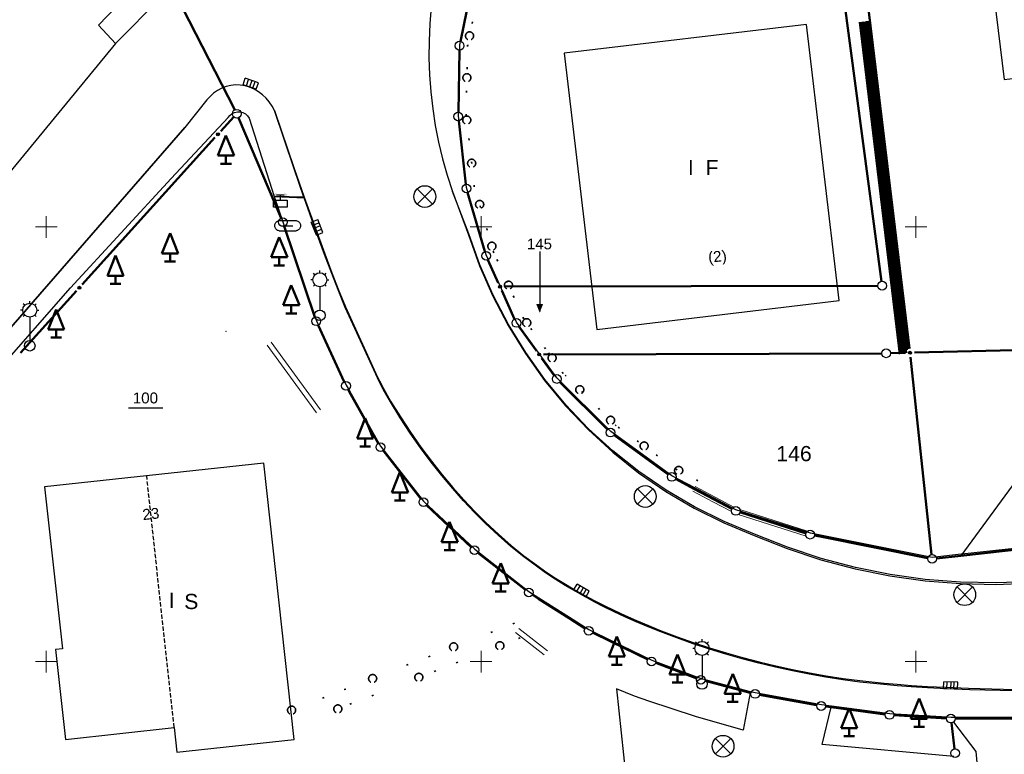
# Model space of a CAD drawing. Header units: metres. Extents: x 32377355 to 32378041, y 5707167 to 5708004.
# Tile 52 of 80: x 32377873 to 32377930, y 5707320 to 5707362. Entities that reach past the tile are written whole.
import ezdxf

# ---------------------------------------------------------------- set-up
doc = ezdxf.new("R2010")
doc.units = ezdxf.units.M
doc.header["$LTSCALE"] = 0.25
for name, pattern in [('LF1600.2006', [2, 1, 0, 0, -1]), ('LF1600.2190', [10, 0, -5, 0, -5]), ('LF1600.2196', [20, 0, -15, 0, -5]), ('LF1600.2197', [20, 0, -5, 0, -15])]:
    doc.linetypes.add(name, pattern=pattern)
doc.layers.get('0').update_dxf_attribs({"color": 1, "linetype": 'CONTINUOUS'})
for name, color, linetype, lineweight in [('Bauwerke_ Einrichtungen_ Siedlungsf.', 201, 'CONTINUOUS', 25), ('Bauwerke_ Einrichtungen_ Verkehr', 40, 'CONTINUOUS', 25), ('Besondere Vegetationsmerkmale', 91, 'CONTINUOUS', 25), ('Ebene 71', 71, 'CONTINUOUS', 0), ('Flurstücke_ Grenzpunkte', 51, 'CONTINUOUS', 25), ('Gebäude', 9, 'CONTINUOUS', 25), ('TN_ Siedlung', 211, 'CONTINUOUS', 25), ('TN_ Verkehr', 2, 'CONTINUOUS', 25), ('Vermessungspunkte', 211, 'CONTINUOUS', 25)]:
    doc.layers.add(name, color=color, linetype=linetype, lineweight=lineweight)
doc.styles.add('K 10 700 - Arial_ kursiv_ 10 pt_ Flurstücksnummer', font='Arial.ttf')
doc.styles.add('N 7 380 - Arial_ normal_ 7 pt', font='Arial.ttf')
doc.styles.add('N 7 380 - Arial_ normal_ 7 pt_ Hausnummer', font='Arial.ttf')
doc.styles.add('N 7 380 liM - Arial_ normal_ 7 pt', font='Arial.ttf')

# ---------------------------------------------------------------- blocks, each defined once
blk = doc.blocks.new('Gebüsch_ Hecke_ Knick')
at = {"color": 0, "lineweight": -2}
for p, q in [((-0.499675, 0.01785), (-0.49601, 0.06282)), ((-0.49927, -0.02727), (-0.499675, 0.01785)), ((-0.49601, 0.06282), (-0.488305, 0.107275)), ((-0.488305, 0.107275), (-0.476625, 0.15086)), ((-0.476625, 0.15086), (-0.46106, 0.19321)), ((-0.46106, 0.19321), (-0.441745, 0.23399)), ((-0.441745, 0.23399), (-0.41883, 0.272855)), ((-0.41883, 0.272855), (-0.392505, 0.3095)), ((-0.392505, 0.3095), (-0.362985, 0.343625)), ((-0.362985, 0.343625), (-0.33051, 0.37495)), ((-0.33051, 0.37495), (-0.29534, 0.403215)), ((-0.29534, 0.403215), (-0.257765, 0.428195)), ((-0.257765, 0.428195), (-0.218095, 0.44969)), ((-0.218095, 0.44969), (-0.176645, 0.46752)), ((-0.176645, 0.46752), (-0.13376, 0.48154)), ((-0.13376, 0.48154), (-0.08978, 0.491635)), ((-0.08978, 0.491635), (-0.045075, 0.497725)), ((-0.045075, 0.497725), (0, 0.49976)), ((0, 0.49976), (0.045075, 0.497725)), ((0.045075, 0.497725), (0.08978, 0.491635)), ((0.08978, 0.491635), (0.13376, 0.48154)), ((0.13376, 0.48154), (0.176645, 0.46752)), ((0.176645, 0.46752), (0.218095, 0.44969)), ((0.218095, 0.44969), (0.257765, 0.428195)), ((0.257765, 0.428195), (0.29534, 0.403215)), ((0.29534, 0.403215), (0.33051, 0.37495)), ((0.33051, 0.37495), (0.362985, 0.343625)), ((0.362985, 0.343625), (0.392505, 0.3095)), ((0.392505, 0.3095), (0.41883, 0.272855)), ((0.41883, 0.272855), (0.441745, 0.23399)), ((0.441745, 0.23399), (0.46106, 0.19321)), ((0.46106, 0.19321), (0.476625, 0.15086)), ((0.476625, 0.15086), (0.488305, 0.107275)), ((0.488305, 0.107275), (0.49601, 0.06282)), ((0.49601, 0.06282), (0.499675, 0.01785)), ((0.499675, 0.01785), (0.49927, -0.02727)), ((-0.4948, -0.07217), (-0.49927, -0.02727)), ((-0.4863, -0.11648), (-0.4948, -0.07217)), ((-0.47384, -0.15985), (-0.4863, -0.11648)), ((-0.45752, -0.201915), (-0.47384, -0.15985)), ((-0.43748, -0.24234), (-0.45752, -0.201915)), ((-0.41387, -0.28079), (-0.43748, -0.24234)), ((-0.386895, -0.31696), (-0.41387, -0.28079)), ((-0.35677, -0.350545), (-0.386895, -0.31696)), ((-0.323735, -0.381285), (-0.35677, -0.350545)), ((-0.288065, -0.408915), (-0.323735, -0.381285)), ((-0.25005, -0.43322), (-0.288065, -0.408915)), ((-0.21, -0.454), (-0.25005, -0.43322)), ((0.25005, -0.43322), (0.21, -0.454)), ((0.288065, -0.408915), (0.25005, -0.43322)), ((0.323735, -0.381285), (0.288065, -0.408915)), ((0.35677, -0.350545), (0.323735, -0.381285)), ((0.386895, -0.31696), (0.35677, -0.350545)), ((0.41387, -0.28079), (0.386895, -0.31696)), ((0.43748, -0.24234), (0.41387, -0.28079)), ((0.45752, -0.201915), (0.43748, -0.24234)), ((0.47384, -0.15985), (0.45752, -0.201915)), ((0.4863, -0.11648), (0.47384, -0.15985)), ((0.4948, -0.07217), (0.4863, -0.11648)), ((0.49927, -0.02727), (0.4948, -0.07217))]:
    blk.add_line(p, q, dxfattribs=at)
blk = doc.blocks.new('Straßensinkkasten (NW)', base_point=(0, 0.25))
at = {"color": 0, "lineweight": -2}
for p, q in [((-0.5, 0.25), (0.5, 0.25)), ((-0.5, 0.25), (-0.5, -0.25)), ((-0.25, 0.25), (-0.25, -0.25)), ((0, -0.25), (0, 0.25)), ((0.25, 0.25), (0.25, -0.25)), ((0.5, 0.25), (0.5, -0.25)), ((-0.5, -0.25), (0.5, -0.25))]:
    blk.add_line(p, q, dxfattribs=at)
blk = doc.blocks.new('Einsteigeschacht')
at = {"color": 0, "lineweight": -2}
for p, q in [((-0.353585, 0.353585), (0.353585, -0.353585)), ((0.353585, 0.353585), (-0.353585, -0.353585))]:
    blk.add_line(p, q, dxfattribs=at)
blk.add_circle((0, 0), 0.5, dxfattribs=at)
blk = doc.blocks.new('Unterflurhydrant')
at = {"color": 0, "lineweight": -2}
for p, q in [((-0.47126, 0.01407), (-0.4671, 0.041905)), ((-0.47126, -0.01407), (-0.47126, 0.01407)), ((-0.4671, 0.041905), (-0.45888, 0.06882)), ((-0.45888, 0.06882), (-0.44677, 0.094225)), ((-0.44677, 0.094225), (-0.431045, 0.11756)), ((-0.431045, 0.11756), (-0.41204, 0.13832)), ((-0.41204, 0.13832), (-0.39018, 0.15604)), ((-0.39018, 0.15604), (-0.365945, 0.17034)), ((-0.365945, 0.17034), (-0.33986, 0.180905)), ((-0.33986, 0.180905), (-0.3125, 0.1875)), ((-0.3125, 0.1875), (0.3125, 0.1875)), ((-0.1875, 0), (0.1875, 0)), ((0.3125, 0.1875), (0.33986, 0.180905)), ((0.33986, 0.180905), (0.365945, 0.17034)), ((0.365945, 0.17034), (0.39018, 0.15604)), ((0.39018, 0.15604), (0.41204, 0.13832)), ((0.41204, 0.13832), (0.431045, 0.11756)), ((0.431045, 0.11756), (0.44677, 0.094225)), ((0.44677, 0.094225), (0.45888, 0.06882)), ((0.45888, 0.06882), (0.4671, 0.041905)), ((0.4671, 0.041905), (0.47126, 0.01407)), ((0.47126, 0.01407), (0.47126, -0.01407)), ((-0.4671, -0.041905), (-0.47126, -0.01407)), ((-0.45888, -0.06882), (-0.4671, -0.041905)), ((-0.44677, -0.094225), (-0.45888, -0.06882)), ((-0.431045, -0.11756), (-0.44677, -0.094225)), ((-0.41204, -0.13832), (-0.431045, -0.11756)), ((-0.39018, -0.15604), (-0.41204, -0.13832)), ((-0.365945, -0.17034), (-0.39018, -0.15604)), ((-0.33986, -0.180905), (-0.365945, -0.17034)), ((-0.3125, -0.1875), (-0.33986, -0.180905)), ((-0.3125, -0.1875), (0.3125, -0.1875)), ((0.33986, -0.180905), (0.3125, -0.1875)), ((0.365945, -0.17034), (0.33986, -0.180905)), ((0.39018, -0.15604), (0.365945, -0.17034)), ((0.41204, -0.13832), (0.39018, -0.15604)), ((0.431045, -0.11756), (0.41204, -0.13832)), ((0.44677, -0.094225), (0.431045, -0.11756)), ((0.45888, -0.06882), (0.44677, -0.094225)), ((0.4671, -0.041905), (0.45888, -0.06882)), ((0.47126, -0.01407), (0.4671, -0.041905))]:
    blk.add_line(p, q, dxfattribs=at)
blk = doc.blocks.new('Laterne_ elektrisch', base_point=(0, -0.3945))
at = {"color": 0, "lineweight": -2}
for p, q in [((-0.0996, 0.4165), (-0.1295, 0.4465)), ((0, 0.45775), (0, 0.5)), ((0.0996, 0.4165), (0.1295, 0.4465)), ((-0.14085, 0.3169), (-0.1831, 0.3169)), ((-0.0996, 0.2173), (-0.1295, 0.1875)), ((0.0996, 0.2173), (0.1295, 0.1875)), ((0.14085, 0.3169), (0.1831, 0.3169)), ((0, 0.17605), (0, -0.28875))]:
    blk.add_line(p, q, dxfattribs=at)
for centre, radius in [((0, 0.3169), 0.14085), ((0, -0.3945), 0.10565)]:
    blk.add_circle(centre, radius, dxfattribs=at)
blk = doc.blocks.new('Kabelkasten_ Schaltkasten', base_point=(0, -0.275))
at = {"lineweight": -2}
h = blk.add_hatch(color=0, dxfattribs=at)
h.paths.add_polyline_path([(-0.49811, 0.36288), (-0.260705, 0.5), (-0.260705, 0.225755)], flags=0)
h.paths.add_polyline_path([(0.49811, 0.36288), (0.26055, 0.5), (0.26055, 0.225755)], flags=0)
at = {"color": 0, "lineweight": -2}
for p, q in [((-0.260705, 0.36288), (0.26055, 0.36288)), ((0, -0.002675), (0, 0.36288)), ((-0.45702, -0.002675), (0.456865, -0.002675)), ((-0.45702, -0.4597), (-0.45702, -0.002675)), ((0.456865, -0.4597), (-0.45702, -0.4597)), ((0.456865, -0.002675), (0.456865, -0.4597))]:
    blk.add_line(p, q, dxfattribs=at)
blk = doc.blocks.new('Nadelbaum', base_point=(0, -0.5))
at = {"color": 0, "lineweight": -2}
for p, q in [((-0.2857, -0.2143), (0, 0.5)), ((0, 0.5), (0.2857, -0.2143)), ((0, -0.2143), (-0.2857, -0.2143)), ((0, -0.5), (0, -0.2143)), ((0.2857, -0.2143), (0, -0.2143)), ((-0.1905, -0.5), (0, -0.5)), ((0, -0.5), (0.1905, -0.5))]:
    blk.add_line(p, q, dxfattribs=at)
blk = doc.blocks.new('Zuordnungspfeil', base_point=(0.38, 0))
at = {"lineweight": -2}
blk.add_hatch(color=0, dxfattribs=at).paths.add_polyline_path([(-0.5, 0.4), (0.5, 0), (-0.5, -0.4)], flags=0)
blk = doc.blocks.new('Grenzpunkt mit Abmarkung')
at = {"color": 0, "lineweight": -2}
blk.add_circle((0, 0), 0.5, dxfattribs=at)
blk = doc.blocks.new('Grenzpunkt_ Abm. nach Quellenlage n. zu spezifizieren')
at = {"lineweight": -2}
blk.add_hatch(color=0, dxfattribs=at).paths.add_polyline_path([(0, 0.165, -1), (0, -0.165, -1)], flags=0)
at = {"color": 0, "lineweight": -2}
blk.add_circle((0, 0), 0.165, dxfattribs=at)

msp = doc.modelspace()

# ---------------------------------------------------------------- linework, layer by layer
at = {"layer": 'Bauwerke_ Einrichtungen_ Siedlungsf.', "color": 7, "linetype": 'Continuous', "lineweight": 25}
for p, q in [((32377921.73224, 5707361.766994), (32377924.03924, 5707342.682994)), ((32377922.352722, 5707361.842002), (32377924.629718, 5707343.006195)), ((32377930.077723, 5707358.481003), (32377937.061723, 5707359.245002))]:
    msp.add_line(p, q, dxfattribs=at)
at = {"layer": 'Bauwerke_ Einrichtungen_ Siedlungsf.', "color": 254, "linetype": 'Continuous', "lineweight": 100, "true_color": 0xe6e6e6}
for p, q in [((32377921.881156, 5707361.784996), (32377924.188156, 5707342.700996)), ((32377922.07971, 5707361.808999), (32377924.38671, 5707342.724999))]:
    msp.add_line(p, q, dxfattribs=at)
at = {"layer": 'Bauwerke_ Einrichtungen_ Siedlungsf.', "color": 254, "linetype": 'Continuous', "lineweight": 50, "true_color": 0xe6e6e6}
msp.add_line((32377922.191397, 5707361.8225), (32377924.475594, 5707342.92711), dxfattribs=at)
at = {"layer": 'Bauwerke_ Einrichtungen_ Siedlungsf.', "color": 254, "linetype": 'Continuous', "lineweight": 35, "true_color": 0xe6e6e6}
msp.add_line((32377922.290674, 5707361.834502), (32377924.568622, 5707342.990812), dxfattribs=at)
at = {"layer": 'Bauwerke_ Einrichtungen_ Siedlungsf.', "color": 7, "linetype": 'Continuous', "lineweight": 18}
for p, q in [((32377887.936882, 5707343.371435), (32377890.776882, 5707339.480435)), ((32377887.694563, 5707343.19457), (32377890.534563, 5707339.30357)), ((32377912.31109, 5707335.066473), (32377913.465103, 5707334.453465)), ((32377912.170355, 5707334.801532), (32377913.32434, 5707334.188537)), ((32377913.465101, 5707334.453465), (32377914.536471, 5707333.8843)), ((32377913.324342, 5707334.188538), (32377914.395724, 5707333.619365)), ((32377914.878808, 5707333.740243), (32377918.774665, 5707332.499615)), ((32377914.787777, 5707333.454387), (32377918.683635, 5707332.21376)), ((32377902.172138, 5707326.899153), (32377903.811138, 5707325.617153)), ((32377901.987307, 5707326.662852), (32377903.626307, 5707325.380852))]:
    msp.add_line(p, q, dxfattribs=at)
at = {"layer": 'Bauwerke_ Einrichtungen_ Verkehr', "color": 37, "linetype": 'Continuous', "lineweight": 25, "true_color": 0x805c3b}
for p, q in [((32377896.790723, 5707381.153002), (32377878.004723, 5707361.599003)), ((32377928.521722, 5707371.039002), (32377930.077723, 5707358.481003)), ((32377898.770723, 5707360.465002), (32377899.646722, 5707364.741003)), ((32377878.004723, 5707361.599003), (32377878.988722, 5707360.543003)), ((32377898.693723, 5707356.386002), (32377898.770723, 5707360.465002)), ((32377885.454723, 5707356.286002), (32377885.555723, 5707356.412003)), ((32377885.555723, 5707356.412003), (32377885.683722, 5707356.512002)), ((32377885.683722, 5707356.512002), (32377885.830722, 5707356.580002)), ((32377885.830722, 5707356.580002), (32377885.989723, 5707356.613002)), ((32377885.989723, 5707356.613002), (32377886.149723, 5707356.608002)), ((32377886.149723, 5707356.608002), (32377886.306722, 5707356.566003)), ((32377886.306722, 5707356.566003), (32377886.449723, 5707356.490002)), ((32377886.449723, 5707356.490002), (32377886.571723, 5707356.383003)), ((32377886.571723, 5707356.383003), (32377886.665723, 5707356.252002)), ((32377899.164723, 5707352.254002), (32377898.693723, 5707356.386002)), ((32377882.179722, 5707352.777002), (32377885.454723, 5707356.286002)), ((32377886.665723, 5707356.252002), (32377888.112723, 5707351.746002)), ((32377889.814723, 5707351.702003), (32377889.246723, 5707353.330002)), ((32377876.390723, 5707346.494002), (32377882.179722, 5707352.777002)), ((32377900.296723, 5707348.386002), (32377899.164723, 5707352.254002)), ((32377889.830722, 5707351.702003), (32377888.112723, 5707351.746002)), ((32377888.112723, 5707351.746002), (32377888.606723, 5707350.294002)), ((32377888.112723, 5707351.746002), (32377889.825723, 5707351.672002)), ((32377889.825723, 5707351.672002), (32377889.814723, 5707351.702003)), ((32377889.825723, 5707351.672002), (32377889.830722, 5707351.702003)), ((32377888.606723, 5707350.294002), (32377890.534722, 5707344.603002)), ((32377901.097723, 5707346.608002), (32377900.296723, 5707348.386002)), ((32377860.298723, 5707328.109002), (32377876.390723, 5707346.494002)), ((32377902.039723, 5707344.522002), (32377901.097723, 5707346.608002)), ((32377890.534722, 5707344.603002), (32377892.244723, 5707340.901003)), ((32377903.345723, 5707342.711002), (32377902.039723, 5707344.522002)), ((32377904.358723, 5707341.306002), (32377903.345723, 5707342.711002)), ((32377907.454723, 5707338.227002), (32377904.358723, 5707341.306002)), ((32377935.264722, 5707341.560003), (32377927.581723, 5707331.085002)), ((32377892.244723, 5707340.901003), (32377892.426723, 5707340.576003)), ((32377892.426723, 5707340.576003), (32377894.221723, 5707337.378003)), ((32377910.972723, 5707335.682002), (32377907.454723, 5707338.227002)), ((32377894.221723, 5707337.378003), (32377896.693723, 5707334.215002)), ((32377912.252723, 5707335.003003), (32377910.972723, 5707335.682002)), ((32377913.407722, 5707334.392002), (32377912.252723, 5707335.003003)), ((32377914.654723, 5707333.731003), (32377913.407722, 5707334.392002)), ((32377896.693723, 5707334.215002), (32377899.632723, 5707331.464003)), ((32377918.931722, 5707332.375002), (32377914.654723, 5707333.731003)), ((32377919.509723, 5707332.260002), (32377918.931722, 5707332.375002)), ((32377925.939723, 5707330.987002), (32377919.509723, 5707332.260002)), ((32377927.581723, 5707331.085002), (32377936.240722, 5707332.034002)), ((32377936.251722, 5707332.111003), (32377927.646722, 5707331.174003)), ((32377899.632723, 5707331.464003), (32377902.754723, 5707329.025003)), ((32377927.593722, 5707331.168003), (32377925.939723, 5707330.987002)), ((32377927.646722, 5707331.174003), (32377927.593722, 5707331.168003)), ((32377902.754723, 5707329.025003), (32377903.318723, 5707328.665002)), ((32377903.318723, 5707328.665002), (32377905.074723, 5707327.548003)), ((32377905.074723, 5707327.548003), (32377906.196723, 5707326.833003)), ((32377906.196723, 5707326.833003), (32377907.507723, 5707326.196003)), ((32377907.507723, 5707326.196003), (32377909.816723, 5707325.074002)), ((32377909.816723, 5707325.074002), (32377912.645723, 5707324.017002)), ((32377912.645723, 5707324.017002), (32377915.475722, 5707323.284002)), ((32377915.475722, 5707323.284002), (32377915.764722, 5707323.209002)), ((32377915.764722, 5707323.209002), (32377919.56872, 5707322.523002)), ((32377919.56872, 5707322.523002), (32377920.141723, 5707322.449002)), ((32377920.141723, 5707322.449002), (32377923.499722, 5707322.012002)), ((32377923.499722, 5707322.012002), (32377926.468722, 5707321.840002)), ((32377926.468722, 5707321.840002), (32377927.023722, 5707321.808002)), ((32377927.023722, 5707321.808002), (32377927.602722, 5707321.806002)), ((32377927.602722, 5707321.806002), (32377930.775722, 5707321.794002)), ((32377927.160895, 5707321.517888), (32377928.44772, 5707319.823002)), ((32377930.512722, 5707321.7086), (32377927.25972, 5707321.716402)), ((32377928.44772, 5707319.823002), (32377929.50572, 5707307.983002))]:
    msp.add_line(p, q, dxfattribs=at)
at = {"layer": 'Bauwerke_ Einrichtungen_ Verkehr', "color": 253, "linetype": 'Continuous', "lineweight": 25, "true_color": 0xb2b2b2}
for p, q in [((32377887.283723, 5707368.965002), (32377878.988722, 5707360.543003)), ((32377897.135722, 5707362.643002), (32377897.052723, 5707361.668003)), ((32377897.052723, 5707361.668003), (32377897.008723, 5707360.691003)), ((32377878.988722, 5707360.543003), (32377868.565722, 5707347.872003)), ((32377897.008723, 5707360.691003), (32377897.002723, 5707359.713003)), ((32377897.002723, 5707359.713003), (32377897.036722, 5707358.735003)), ((32377897.036722, 5707358.735003), (32377897.108723, 5707357.760002)), ((32377885.343722, 5707358.075002), (32377885.086723, 5707357.978002)), ((32377885.611722, 5707358.137002), (32377885.343722, 5707358.075002)), ((32377885.884723, 5707358.165002), (32377885.611722, 5707358.137002)), ((32377886.157722, 5707358.157003), (32377885.884723, 5707358.165002)), ((32377886.429722, 5707358.115002), (32377886.157722, 5707358.157003)), ((32377886.693723, 5707358.038003), (32377886.429722, 5707358.115002)), ((32377886.952723, 5707357.915002), (32377886.693723, 5707358.038003)), ((32377884.417723, 5707357.505002), (32377884.240722, 5707357.296002)), ((32377884.619723, 5707357.691003), (32377884.417723, 5707357.505002)), ((32377884.843722, 5707357.850003), (32377884.619723, 5707357.691003)), ((32377885.086723, 5707357.978002), (32377884.843722, 5707357.850003)), ((32377887.197723, 5707357.767002), (32377886.952723, 5707357.915002)), ((32377887.426723, 5707357.594003), (32377887.197723, 5707357.767002)), ((32377887.635722, 5707357.398002), (32377887.426723, 5707357.594003)), ((32377897.108723, 5707357.760002), (32377897.219723, 5707356.788003)), ((32377884.240722, 5707357.296002), (32377882.965723, 5707355.719003)), ((32377887.823723, 5707357.182002), (32377887.635722, 5707357.398002)), ((32377887.988722, 5707356.947003), (32377887.823723, 5707357.182002)), ((32377888.128723, 5707356.697003), (32377887.988722, 5707356.947003)), ((32377888.128723, 5707356.697003), (32377889.249722, 5707353.358002)), ((32377889.246723, 5707353.330002), (32377888.128723, 5707356.697003)), ((32377897.219723, 5707356.788003), (32377897.369723, 5707355.821003)), ((32377897.369723, 5707355.821003), (32377897.557723, 5707354.861003)), ((32377882.965723, 5707355.719003), (32377863.421723, 5707333.258003)), ((32377863.443723, 5707333.280002), (32377882.965723, 5707355.719003)), ((32377897.557723, 5707354.861003), (32377897.783723, 5707353.909002)), ((32377897.783723, 5707353.909002), (32377898.047722, 5707352.967002)), ((32377889.825723, 5707351.672002), (32377889.246723, 5707353.330002)), ((32377889.249722, 5707353.358002), (32377889.830722, 5707351.702003)), ((32377898.047722, 5707352.967002), (32377898.347723, 5707352.035002)), ((32377899.292723, 5707349.593003), (32377898.347723, 5707352.035002)), ((32377898.347723, 5707352.035002), (32377899.280723, 5707349.544002)), ((32377890.604722, 5707349.498003), (32377889.825723, 5707351.672002)), ((32377889.830722, 5707351.702003), (32377891.009723, 5707348.449002)), ((32377899.280723, 5707349.544002), (32377899.916723, 5707347.755002)), ((32377899.929722, 5707347.806002), (32377899.292723, 5707349.593003)), ((32377891.002723, 5707348.415002), (32377890.604722, 5707349.498003)), ((32377891.417723, 5707347.315003), (32377891.002723, 5707348.415002)), ((32377891.009723, 5707348.449002), (32377891.421723, 5707347.357002)), ((32377891.782722, 5707346.374002), (32377891.417723, 5707347.315003)), ((32377891.421723, 5707347.357002), (32377891.790723, 5707346.410002)), ((32377899.916723, 5707347.755002), (32377900.675723, 5707346.014003)), ((32377900.689723, 5707346.067002), (32377899.929722, 5707347.806002)), ((32377892.192722, 5707345.356003), (32377891.782722, 5707346.374002)), ((32377891.790723, 5707346.410002), (32377892.201723, 5707345.394002)), ((32377900.675723, 5707346.014003), (32377901.554722, 5707344.331002)), ((32377901.568723, 5707344.386002), (32377900.689723, 5707346.067002)), ((32377893.942722, 5707341.525003), (32377892.192722, 5707345.356003)), ((32377892.201723, 5707345.394002), (32377893.952723, 5707341.567002)), ((32377901.554722, 5707344.331002), (32377902.547722, 5707342.712002)), ((32377902.563723, 5707342.769002), (32377901.568723, 5707344.386002)), ((32377903.667723, 5707341.226002), (32377902.563723, 5707342.769002)), ((32377902.547722, 5707342.712002), (32377903.651723, 5707341.167003)), ((32377894.146722, 5707341.101002), (32377893.942722, 5707341.525003)), ((32377893.952723, 5707341.567002), (32377894.156723, 5707341.143002)), ((32377894.376722, 5707340.655002), (32377894.146722, 5707341.101002)), ((32377894.156723, 5707341.143002), (32377894.386723, 5707340.699002)), ((32377903.651723, 5707341.167003), (32377904.860723, 5707339.702003)), ((32377904.876722, 5707339.764003), (32377903.667723, 5707341.226002)), ((32377894.787723, 5707339.927002), (32377894.376722, 5707340.655002)), ((32377894.386723, 5707340.699002), (32377894.797722, 5707339.972002)), ((32377895.347723, 5707339.019002), (32377894.787723, 5707339.927002)), ((32377894.797722, 5707339.972002), (32377895.357723, 5707339.065003)), ((32377904.860723, 5707339.702003), (32377906.167723, 5707338.325002)), ((32377906.183722, 5707338.389003), (32377904.876722, 5707339.764003)), ((32377895.929722, 5707338.136002), (32377895.347723, 5707339.019002)), ((32377895.357723, 5707339.065003), (32377895.940722, 5707338.183002)), ((32377906.167723, 5707338.325002), (32377907.568723, 5707337.043003)), ((32377907.583723, 5707337.108002), (32377906.183722, 5707338.389003)), ((32377896.525722, 5707337.286002), (32377895.929722, 5707338.136002)), ((32377895.940722, 5707338.183002), (32377896.536722, 5707337.333003)), ((32377897.130723, 5707336.471002), (32377896.525722, 5707337.286002)), ((32377896.536722, 5707337.333003), (32377897.142723, 5707336.519002)), ((32377909.069722, 5707335.928002), (32377907.583723, 5707337.108002)), ((32377897.142723, 5707336.519002), (32377897.756723, 5707335.741003)), ((32377907.568723, 5707337.043003), (32377909.054722, 5707335.860003)), ((32377897.745723, 5707335.692002), (32377897.130723, 5707336.471002)), ((32377898.366723, 5707334.949002), (32377897.745723, 5707335.692002)), ((32377897.756723, 5707335.741003), (32377898.377723, 5707335.000002)), ((32377909.054722, 5707335.860003), (32377910.619723, 5707334.785002)), ((32377910.634723, 5707334.854002), (32377909.069722, 5707335.928002)), ((32377898.991723, 5707334.244002), (32377898.366723, 5707334.949002)), ((32377898.377723, 5707335.000002), (32377899.003723, 5707334.296002)), ((32377912.269723, 5707333.892002), (32377910.634723, 5707334.854002)), ((32377899.003723, 5707334.296002), (32377899.632723, 5707333.629002)), ((32377910.619723, 5707334.785002), (32377912.255723, 5707333.821003)), ((32377899.620723, 5707333.576003), (32377898.991723, 5707334.244002)), ((32377912.255723, 5707333.821003), (32377913.954723, 5707332.973002)), ((32377913.967723, 5707333.045002), (32377912.269723, 5707333.892002)), ((32377900.252723, 5707332.945002), (32377899.620723, 5707333.576003)), ((32377899.632723, 5707333.629002), (32377900.263723, 5707333.000002)), ((32377900.984723, 5707332.260002), (32377900.252723, 5707332.945002)), ((32377900.263723, 5707333.000002), (32377900.996723, 5707332.315003)), ((32377913.954723, 5707332.973002), (32377915.708723, 5707332.245002)), ((32377915.720723, 5707332.319002), (32377913.967723, 5707333.045002)), ((32377901.718722, 5707331.621002), (32377900.984723, 5707332.260002)), ((32377900.996723, 5707332.315003), (32377901.729722, 5707331.678002)), ((32377915.708723, 5707332.245002), (32377917.602722, 5707331.494002)), ((32377917.615722, 5707331.569002), (32377915.720723, 5707332.319002)), ((32377902.451723, 5707331.027002), (32377901.718722, 5707331.621002)), ((32377901.729722, 5707331.678002), (32377902.462723, 5707331.085002)), ((32377917.602722, 5707331.494002), (32377919.538723, 5707330.857002)), ((32377919.550723, 5707330.932002), (32377917.615722, 5707331.569002)), ((32377903.185723, 5707330.477002), (32377902.451723, 5707331.027002)), ((32377902.462723, 5707331.085002), (32377903.196723, 5707330.536002)), ((32377919.538723, 5707330.857002), (32377921.508723, 5707330.335002)), ((32377921.520723, 5707330.411002), (32377919.550723, 5707330.932002)), ((32377903.711723, 5707330.108002), (32377903.185723, 5707330.477002)), ((32377903.196723, 5707330.536002), (32377903.722723, 5707330.167003)), ((32377921.508723, 5707330.335002), (32377923.505723, 5707329.931002)), ((32377923.518723, 5707330.008003), (32377921.520723, 5707330.411002)), ((32377904.261723, 5707329.742003), (32377903.711723, 5707330.108002)), ((32377903.722723, 5707330.167003), (32377904.272723, 5707329.803002)), ((32377904.837723, 5707329.381002), (32377904.261723, 5707329.742003)), ((32377904.272723, 5707329.803002), (32377904.848723, 5707329.442002)), ((32377923.505723, 5707329.931002), (32377925.523722, 5707329.646002)), ((32377925.535723, 5707329.724003), (32377923.518723, 5707330.008003)), ((32377927.567722, 5707329.560003), (32377925.535723, 5707329.724003)), ((32377905.440722, 5707329.022002), (32377904.837723, 5707329.381002)), ((32377904.848723, 5707329.442002), (32377905.452723, 5707329.084002)), ((32377925.523722, 5707329.646002), (32377927.554722, 5707329.481003)), ((32377927.554722, 5707329.481003), (32377929.592723, 5707329.437002)), ((32377929.604722, 5707329.517002), (32377927.567722, 5707329.560003)), ((32377929.592723, 5707329.437002), (32377931.628723, 5707329.514003)), ((32377931.640723, 5707329.595002), (32377929.604722, 5707329.517002)), ((32377905.957722, 5707328.731003), (32377905.440722, 5707329.022002)), ((32377905.452723, 5707329.084002), (32377905.969723, 5707328.794002)), ((32377906.497722, 5707328.440003), (32377905.957722, 5707328.731003)), ((32377905.969723, 5707328.794002), (32377906.508723, 5707328.504002)), ((32377907.060723, 5707328.151003), (32377906.497722, 5707328.440003)), ((32377906.508723, 5707328.504002), (32377907.071723, 5707328.216002)), ((32377907.650722, 5707327.862002), (32377907.060723, 5707328.151003)), ((32377907.071723, 5707328.216002), (32377907.661722, 5707327.928002)), ((32377908.269723, 5707327.574002), (32377907.650722, 5707327.862002)), ((32377907.661722, 5707327.928002), (32377908.280723, 5707327.640003)), ((32377908.920722, 5707327.285002), (32377908.269723, 5707327.574002)), ((32377908.280723, 5707327.640003), (32377908.932723, 5707327.352002)), ((32377909.607723, 5707326.995002), (32377908.920722, 5707327.285002)), ((32377908.932723, 5707327.352002), (32377909.619723, 5707327.063002)), ((32377910.335723, 5707326.703002), (32377909.607723, 5707326.995002)), ((32377909.619723, 5707327.063002), (32377910.347723, 5707326.772002)), ((32377911.256723, 5707326.354002), (32377910.335723, 5707326.703002)), ((32377910.347723, 5707326.772002), (32377911.268723, 5707326.424003)), ((32377912.186723, 5707326.023002), (32377911.256723, 5707326.354002)), ((32377911.268723, 5707326.424003), (32377912.198723, 5707326.095002)), ((32377913.123723, 5707325.712002), (32377912.186723, 5707326.023002)), ((32377912.198723, 5707326.095002), (32377913.135722, 5707325.785002)), ((32377913.135722, 5707325.785002), (32377914.080722, 5707325.495002)), ((32377914.067722, 5707325.421002), (32377913.123723, 5707325.712002)), ((32377915.016723, 5707325.150003), (32377914.067722, 5707325.421002)), ((32377914.080722, 5707325.495002), (32377915.029723, 5707325.225003)), ((32377915.029723, 5707325.225003), (32377915.984723, 5707324.975003)), ((32377915.971723, 5707324.898002), (32377915.016723, 5707325.150003)), ((32377916.931722, 5707324.667003), (32377915.971723, 5707324.898002)), ((32377915.984723, 5707324.975003), (32377916.943723, 5707324.745002)), ((32377917.894723, 5707324.456002), (32377916.931722, 5707324.667003)), ((32377916.943723, 5707324.745002), (32377917.906723, 5707324.535002)), ((32377918.860723, 5707324.266002), (32377917.894723, 5707324.456002)), ((32377917.906723, 5707324.535002), (32377918.873723, 5707324.346002)), ((32377919.829723, 5707324.096002), (32377918.860723, 5707324.266002)), ((32377918.873723, 5707324.346002), (32377919.841722, 5707324.177002)), ((32377920.799723, 5707323.947003), (32377919.829723, 5707324.096002)), ((32377919.841722, 5707324.177002), (32377920.812723, 5707324.029002)), ((32377921.770723, 5707323.818002), (32377920.799723, 5707323.947003)), ((32377920.812723, 5707324.029002), (32377921.783723, 5707323.901003)), ((32377923.153723, 5707323.669002), (32377921.770723, 5707323.818002)), ((32377921.783723, 5707323.901003), (32377923.164723, 5707323.754002)), ((32377923.912723, 5707323.603002), (32377923.153723, 5707323.669002)), ((32377923.164723, 5707323.754002), (32377923.923723, 5707323.688002)), ((32377924.734723, 5707323.542003), (32377923.912723, 5707323.603002)), ((32377923.923723, 5707323.688002), (32377924.747722, 5707323.628003)), ((32377925.673723, 5707323.484002), (32377924.734723, 5707323.542003)), ((32377924.747722, 5707323.628003), (32377925.661722, 5707323.572003)), ((32377925.661722, 5707323.572003), (32377926.708723, 5707323.521002)), ((32377926.708723, 5707323.521002), (32377928.018723, 5707323.470002)), ((32377908.825723, 5707323.007002), (32377907.785723, 5707323.428002)), ((32377907.785723, 5707323.428002), (32377909.72672, 5707305.337002)), ((32377909.640723, 5707322.712002), (32377908.825723, 5707323.007002)), ((32377915.462723, 5707323.208003), (32377915.074723, 5707321.043003)), ((32377915.509737, 5707323.1958), (32377915.462723, 5707323.208003)), ((32377919.309748, 5707322.486682), (32377915.997695, 5707323.08832)), ((32377926.749722, 5707323.431002), (32377925.673723, 5707323.484002)), ((32377928.095723, 5707323.380002), (32377926.749722, 5707323.431002)), ((32377928.018723, 5707323.470002), (32377930.714722, 5707323.395003)), ((32377930.701723, 5707323.309003), (32377928.095723, 5707323.380002)), ((32377912.324723, 5707321.846002), (32377909.640723, 5707322.712002)), ((32377919.602722, 5707320.228002), (32377920.128723, 5707322.367003)), ((32377920.128723, 5707322.367003), (32377919.803608, 5707322.409555)), ((32377915.074723, 5707321.043003), (32377912.324723, 5707321.846002)), ((32377927.17172, 5707319.540002), (32377919.602722, 5707320.228002))]:
    msp.add_line(p, q, dxfattribs=at)
at = {"layer": 'Besondere Vegetationsmerkmale', "color": 116, "linetype": 'LF1600.2190', "lineweight": 35, "true_color": 0x008230}
for p, q in [((32377899.211567, 5707360.374689), (32377900.087567, 5707364.650689)), ((32377899.143642, 5707356.377509), (32377899.220642, 5707360.456509)), ((32377899.611827, 5707352.304967), (32377899.140827, 5707356.436967)), ((32377900.728607, 5707348.512397), (32377899.596607, 5707352.380397)), ((32377901.508009, 5707346.792839), (32377900.707009, 5707348.570839)), ((32377902.449844, 5707344.707206), (32377901.507844, 5707346.793206)), ((32377903.710714, 5707342.974216), (32377902.404714, 5707344.785216)), ((32377904.72374, 5707341.569179), (32377903.71074, 5707342.974179)), ((32377907.772043, 5707338.546075), (32377904.676043, 5707341.625075)), ((32377911.236481, 5707336.0466), (32377907.718481, 5707338.5916)), ((32377912.4636, 5707335.400533), (32377911.1836, 5707336.079533))]:
    msp.add_line(p, q, dxfattribs=at)
at = {"layer": 'Besondere Vegetationsmerkmale', "color": 116, "linetype": 'LF1600.2197', "lineweight": 35, "true_color": 0x008230}
msp.add_line((32377901.916127, 5707327.200212), (32377888.955127, 5707322.142212), dxfattribs=at)
at = {"layer": 'Besondere Vegetationsmerkmale', "color": 116, "linetype": 'LF1600.2196', "lineweight": 35, "true_color": 0x008230}
msp.add_line((32377902.243318, 5707326.361793), (32377889.282318, 5707321.303793), dxfattribs=at)
at = {"layer": 'Ebene 71', "color": 7, "linetype": 'Continuous', "lineweight": 9}
for p, q in [((32377874.999722, 5707349.372003), (32377874.999722, 5707350.622003)), ((32377899.999722, 5707349.372003), (32377899.999722, 5707350.622003)), ((32377924.999722, 5707349.372003), (32377924.999722, 5707350.622003)), ((32377874.374722, 5707349.997003), (32377875.624722, 5707349.997003)), ((32377899.374722, 5707349.997003), (32377900.624722, 5707349.997003)), ((32377924.374722, 5707349.997003), (32377925.624722, 5707349.997003)), ((32377874.999722, 5707324.372003), (32377874.999722, 5707325.622003)), ((32377899.999722, 5707324.372003), (32377899.999722, 5707325.622003)), ((32377924.999722, 5707324.372003), (32377924.999722, 5707325.622003)), ((32377874.374722, 5707324.997003), (32377875.624722, 5707324.997003)), ((32377899.374722, 5707324.997003), (32377900.624722, 5707324.997003)), ((32377924.374722, 5707324.997003), (32377925.624722, 5707324.997003))]:
    msp.add_line(p, q, dxfattribs=at)
at = {"layer": 'Flurstücke_ Grenzpunkte', "color": 7, "linetype": 'Continuous', "lineweight": 50}
for p, q in [((32377879.703743, 5707368.694517), (32377885.8357, 5707356.729485)), ((32377920.118723, 5707368.765003), (32377923.029783, 5707346.863823)), ((32377924.62972, 5707343.006195), (32377921.710723, 5707367.154002)), ((32377898.814863, 5707360.663922), (32377899.58958, 5707364.448083)), ((32377898.69244, 5707356.590958), (32377898.760003, 5707360.169045)), ((32377885.781475, 5707356.322088), (32377885.037967, 5707355.504915)), ((32377886.047493, 5707356.276913), (32377888.50395, 5707350.49609)), ((32377899.129473, 5707352.4564), (32377898.71597, 5707356.092602)), ((32377884.70221, 5707355.134422), (32377877.073233, 5707346.682582)), ((32377900.21861, 5707348.57697), (32377899.227832, 5707351.968035)), ((32377888.681688, 5707350.029135), (32377890.445755, 5707344.803868)), ((32377900.987083, 5707346.78596), (32377900.39136, 5707348.109043)), ((32377876.738148, 5707346.311478), (32377873.516295, 5707342.744525)), ((32377901.19235, 5707346.330037), (32377901.927095, 5707344.697965)), ((32377922.812723, 5707346.615342), (32377901.33972, 5707346.558663)), ((32377890.630337, 5707344.339942), (32377892.129105, 5707341.08706)), ((32377902.175793, 5707344.267113), (32377903.18965, 5707342.85889)), ((32377985.41179, 5707344.189115), (32377924.909653, 5707342.76389)), ((32377923.541648, 5707342.73103), (32377924.409795, 5707342.751973)), ((32377904.20265, 5707341.451887), (32377903.481793, 5707342.453115)), ((32377903.58572, 5707342.656865), (32377923.041723, 5707342.724137)), ((32377924.68629, 5707342.509417), (32377925.900153, 5707331.152585)), ((32377907.266603, 5707338.342435), (32377904.52584, 5707341.072568)), ((32377892.356383, 5707340.642162), (32377892.416723, 5707340.535002)), ((32377892.416723, 5707340.535002), (32377894.088525, 5707337.551102)), ((32377910.75835, 5707335.761788), (32377907.646093, 5707338.019215)), ((32377894.364478, 5707337.135875), (32377896.527965, 5707334.362127)), ((32377912.240722, 5707334.934003), (32377911.181428, 5707335.497577)), ((32377913.394723, 5707334.321003), (32377912.240722, 5707334.934003)), ((32377914.421943, 5707333.77529), (32377913.394723, 5707334.321003)), ((32377896.864085, 5707333.993993), (32377899.438358, 5707331.58001)), ((32377918.681508, 5707332.37186), (32377914.880935, 5707333.582143)), ((32377919.496723, 5707332.181002), (32377919.1649, 5707332.247135)), ((32377925.68151, 5707330.9527), (32377919.496723, 5707332.181002)), ((32377936.240722, 5707332.034002), (32377927.581723, 5707331.085002)), ((32377899.817575, 5707331.254897), (32377902.545868, 5707329.119105)), ((32377927.581723, 5707331.085002), (32377926.17524, 5707330.93118)), ((32377902.95356, 5707328.830663), (32377903.307723, 5707328.605003)), ((32377903.307723, 5707328.605003), (32377905.062723, 5707327.485003)), ((32377905.062723, 5707327.485003), (32377905.974923, 5707326.903402)), ((32377906.410415, 5707326.6594), (32377907.495723, 5707326.130002)), ((32377907.495723, 5707326.130002), (32377909.579978, 5707325.114502)), ((32377910.038828, 5707324.917285), (32377912.399615, 5707324.03272)), ((32377912.875648, 5707323.881975), (32377915.462723, 5707323.208003)), ((32377915.462723, 5707323.208003), (32377915.509737, 5707323.1958)), ((32377915.997695, 5707323.08832), (32377919.309748, 5707322.486682)), ((32377919.803608, 5707322.409555), (32377920.128723, 5707322.367003)), ((32377920.128723, 5707322.367003), (32377923.23885, 5707321.958555)), ((32377923.736283, 5707321.911202), (32377926.45472, 5707321.750002)), ((32377926.45472, 5707321.750002), (32377926.760163, 5707321.73184)), ((32377927.039655, 5707321.4688), (32377927.219788, 5707319.975202)), ((32377927.25972, 5707321.71657), (32377927.588723, 5707321.716002)), ((32377927.588723, 5707321.716002), (32377930.512722, 5707321.708632))]:
    msp.add_line(p, q, dxfattribs=at)
at = {"layer": 'Flurstücke_ Grenzpunkte', "color": 7, "linetype": 'Continuous', "lineweight": 25}
msp.add_lwpolyline([(32377903.369723, 5707348.576278), (32377903.369723, 5707345.123003)], dxfattribs=at)
at = {"layer": 'Gebäude', "color": 7, "linetype": 'Continuous', "lineweight": 25}
for p, q in [((32377918.703722, 5707361.627002), (32377904.780723, 5707359.979002)), ((32377920.581723, 5707345.758003), (32377918.703722, 5707361.627002)), ((32377904.780723, 5707359.979002), (32377906.660723, 5707344.094003)), ((32377906.660723, 5707344.094003), (32377920.581723, 5707345.758003)), ((32377887.514722, 5707336.408002), (32377874.907722, 5707335.042003)), ((32377889.249722, 5707320.515003), (32377887.514722, 5707336.408002)), ((32377874.907722, 5707335.042003), (32377875.926723, 5707325.738002)), ((32377875.926723, 5707325.738002), (32377875.538723, 5707325.695002)), ((32377875.538723, 5707325.695002), (32377876.106723, 5707320.518002)), ((32377876.106723, 5707320.518002), (32377882.35572, 5707321.197003)), ((32377882.35572, 5707321.197003), (32377882.510722, 5707319.786002)), ((32377882.510722, 5707319.786002), (32377889.249722, 5707320.515003))]:
    msp.add_line(p, q, dxfattribs=at)
at = {"layer": 'Gebäude', "color": 7, "linetype": 'LF1600.2006', "lineweight": 25}
msp.add_line((32377882.35572, 5707321.197003), (32377880.774723, 5707335.678002), dxfattribs=at)
at = {"layer": 'TN_ Siedlung', "color": 253, "linetype": 'Continuous', "lineweight": 25, "true_color": 0xb2b2b2}
for p, q in [((32377921.710723, 5707367.154002), (32377924.62972, 5707343.006195)), ((32377899.58958, 5707364.448083), (32377898.814863, 5707360.663922)), ((32377898.760003, 5707360.169045), (32377898.69244, 5707356.590958)), ((32377898.71597, 5707356.092602), (32377899.129473, 5707352.4564)), ((32377899.227832, 5707351.968035), (32377900.21861, 5707348.57697)), ((32377900.39136, 5707348.109043), (32377900.987083, 5707346.78596)), ((32377901.19235, 5707346.330037), (32377901.927095, 5707344.697965)), ((32377902.175793, 5707344.267113), (32377903.18965, 5707342.85889)), ((32377903.481793, 5707342.453115), (32377904.20265, 5707341.451887)), ((32377924.68629, 5707342.509417), (32377925.900153, 5707331.152585)), ((32377904.52584, 5707341.072568), (32377907.266603, 5707338.342435)), ((32377907.646093, 5707338.019215), (32377910.75835, 5707335.761788)), ((32377911.181428, 5707335.497577), (32377912.240722, 5707334.934003)), ((32377919.1649, 5707332.247135), (32377919.496723, 5707332.181002)), ((32377919.496723, 5707332.181002), (32377925.68151, 5707330.9527)), ((32377927.581723, 5707331.085002), (32377936.240722, 5707332.034002)), ((32377926.17524, 5707330.93118), (32377927.581723, 5707331.085002)), ((32377927.039655, 5707321.4688), (32377927.219788, 5707319.975202)), ((32377927.588723, 5707321.716002), (32377927.25972, 5707321.71657)), ((32377930.512722, 5707321.708632), (32377927.588723, 5707321.716002))]:
    msp.add_line(p, q, dxfattribs=at)
at = {"layer": 'TN_ Verkehr', "color": 253, "linetype": 'Continuous', "lineweight": 25, "true_color": 0xb2b2b2}
for p, q in [((32377885.037967, 5707355.504915), (32377885.781475, 5707356.322088)), ((32377886.047493, 5707356.276913), (32377888.50395, 5707350.49609)), ((32377877.073233, 5707346.682582), (32377884.70221, 5707355.134422)), ((32377888.681688, 5707350.029135), (32377890.445755, 5707344.803868)), ((32377873.516295, 5707342.744525), (32377876.738148, 5707346.311478)), ((32377890.630337, 5707344.339942), (32377892.129105, 5707341.08706)), ((32377892.356383, 5707340.642162), (32377892.416723, 5707340.535002)), ((32377892.416723, 5707340.535002), (32377894.088525, 5707337.551102)), ((32377894.364478, 5707337.135875), (32377896.527965, 5707334.362127)), ((32377896.864085, 5707333.993993), (32377899.438358, 5707331.58001)), ((32377899.817575, 5707331.254897), (32377902.545868, 5707329.119105)), ((32377902.95356, 5707328.830663), (32377903.307723, 5707328.605003)), ((32377903.307723, 5707328.605003), (32377905.062723, 5707327.485003)), ((32377905.062723, 5707327.485003), (32377905.974923, 5707326.903402)), ((32377906.410415, 5707326.6594), (32377907.495723, 5707326.130002)), ((32377907.495723, 5707326.130002), (32377909.579978, 5707325.114502)), ((32377910.038828, 5707324.917285), (32377912.399615, 5707324.03272)), ((32377912.875648, 5707323.881975), (32377915.462723, 5707323.208003)), ((32377915.462723, 5707323.208003), (32377915.509737, 5707323.1958)), ((32377915.997695, 5707323.08832), (32377919.309748, 5707322.486682)), ((32377919.803608, 5707322.409555), (32377920.128723, 5707322.367003)), ((32377920.128723, 5707322.367003), (32377923.23885, 5707321.958555)), ((32377923.736283, 5707321.911202), (32377926.45472, 5707321.750002)), ((32377926.45472, 5707321.750002), (32377926.760163, 5707321.73184))]:
    msp.add_line(p, q, dxfattribs=at)
at = {"layer": 'Vermessungspunkte', "color": 7, "linetype": 'Continuous', "lineweight": 25}
msp.add_lwpolyline([(32377879.722723, 5707339.587002), (32377881.703972, 5707339.587002)], dxfattribs=at)
at = {"layer": 'Vermessungspunkte', "color": 7, "lineweight": 18}
msp.add_point((32377885.337723, 5707343.983002), dxfattribs=at)

# ---------------------------------------------------------------- block references
at = {"layer": 'Bauwerke_ Einrichtungen_ Siedlungsf.', "color": 7, "lineweight": 25, "xscale": 0.8, "yscale": 0.8, "zscale": 0.8}
for p, rotation in [((32377886.693723, 5707358.038003), 161.034), ((32377890.385722, 5707349.902002), 111.426), ((32377905.667723, 5707328.899002), 150.177), ((32377926.985723, 5707323.419002), 177.879)]:
    msp.add_blockref('Straßensinkkasten (NW)', p, dxfattribs=dict(at, rotation=rotation))
at = {"layer": 'Bauwerke_ Einrichtungen_ Siedlungsf.', "color": 7, "lineweight": 25}
for name, p, xscale, yscale, zscale in [('Einsteigeschacht', (32377896.765723, 5707351.741003), 1.25, 1.25, 1.25), ('Kabelkasten_ Schaltkasten', (32377888.459723, 5707351.286002), 0.875, 0.875, 0.875), ('Unterflurhydrant', (32377888.878723, 5707350.065003), 1.575, 1.575, 1.575), ('Laterne_ elektrisch', (32377890.729722, 5707344.908002), 2.875, 2.875, 2.875), ('Laterne_ elektrisch', (32377874.051723, 5707343.162003), 2.875, 2.875, 2.875), ('Einsteigeschacht', (32377909.437723, 5707334.490002), 1.25, 1.25, 1.25), ('Einsteigeschacht', (32377927.804722, 5707328.845002), 1.25, 1.25, 1.25), ('Laterne_ elektrisch', (32377912.701723, 5707323.709002), 2.875, 2.875, 2.875), ('Einsteigeschacht', (32377913.91072, 5707320.128003), 1.25, 1.25, 1.25)]:
    msp.add_blockref(name, p, dxfattribs=dict(at, xscale=xscale, yscale=yscale, zscale=zscale))
at = {"layer": 'Besondere Vegetationsmerkmale', "color": 116, "lineweight": 35, "true_color": 0x008230, "xscale": 0.465, "yscale": 0.465, "zscale": 0.465}
for p in [(32377899.336008, 5707360.982127), (32377899.18516, 5707358.576898), (32377899.174828, 5707356.13868), (32377899.457965, 5707353.654765), (32377899.917215, 5707351.284885), (32377900.619408, 5707348.885525), (32377901.574155, 5707346.646363), (32377902.62247, 5707344.483255), (32377904.08474, 5707342.45545), (32377905.673953, 5707340.632643), (32377907.44658, 5707338.86975), (32377909.372125, 5707337.395315), (32377911.359347, 5707335.986302), (32377898.422715, 5707325.836915), (32377901.078845, 5707325.90736), (32377893.764833, 5707324.019187), (32377896.420965, 5707324.089632), (32377889.10695, 5707322.20146), (32377891.763083, 5707322.271905)]:
    msp.add_blockref('Gebüsch_ Hecke_ Knick', p, dxfattribs=at)
at = {"layer": 'Besondere Vegetationsmerkmale', "color": 116, "lineweight": 50, "true_color": 0x008230, "xscale": 1.625, "yscale": 1.625, "zscale": 1.625}
for p in [(32377885.333723, 5707353.629002), (32377882.117723, 5707348.011002), (32377888.397723, 5707347.782003), (32377878.983723, 5707346.723002), (32377889.090723, 5707345.024002), (32377875.570723, 5707343.627002), (32377893.331723, 5707337.367003), (32377895.334723, 5707334.261002), (32377898.192722, 5707331.404002), (32377901.128723, 5707329.022002), (32377907.805723, 5707324.815003), (32377911.288723, 5707323.784002), (32377914.464722, 5707322.672002), (32377925.179722, 5707321.244002), (32377921.156723, 5707320.701003)]:
    msp.add_blockref('Nadelbaum', p, dxfattribs=at)
at = {"layer": 'Flurstücke_ Grenzpunkte', "color": 7, "lineweight": 25, "xscale": 0.5, "yscale": 0.5, "zscale": 0.5}
for name, p in [('Grenzpunkt mit Abmarkung', (32377898.764722, 5707360.419002)), ('Grenzpunkt mit Abmarkung', (32377885.949723, 5707356.507002)), ('Grenzpunkt mit Abmarkung', (32377898.687723, 5707356.341002)), ('Grenzpunkt_ Abm. nach Quellenlage n. zu spezifizieren', (32377884.869723, 5707355.320002)), ('Grenzpunkt mit Abmarkung', (32377899.157722, 5707352.208003)), ('Grenzpunkt mit Abmarkung', (32377888.601723, 5707350.266002)), ('Grenzpunkt mit Abmarkung', (32377900.288723, 5707348.337002)), ('Grenzpunkt mit Abmarkung', (32377923.062723, 5707346.616003)), ('Grenzpunkt_ Abm. nach Quellenlage n. zu spezifizieren', (32377876.905723, 5707346.497003)), ('Grenzpunkt_ Abm. nach Quellenlage n. zu spezifizieren', (32377901.089722, 5707346.558002)), ('Grenzpunkt mit Abmarkung', (32377890.525722, 5707344.567002)), ('Grenzpunkt mit Abmarkung', (32377902.029723, 5707344.470002)), ('Grenzpunkt mit Abmarkung', (32377923.291723, 5707342.725003)), ('Grenzpunkt_ Abm. nach Quellenlage n. zu spezifizieren', (32377924.659722, 5707342.758003)), ('Grenzpunkt_ Abm. nach Quellenlage n. zu spezifizieren', (32377903.335723, 5707342.656003)), ('Grenzpunkt mit Abmarkung', (32377892.233723, 5707340.860003)), ('Grenzpunkt mit Abmarkung', (32377904.348723, 5707341.249002)), ('Grenzpunkt mit Abmarkung', (32377907.443723, 5707338.166002)), ('Grenzpunkt mit Abmarkung', (32377894.210723, 5707337.333003)), ('Grenzpunkt mit Abmarkung', (32377910.960723, 5707335.615002)), ('Grenzpunkt mit Abmarkung', (32377896.681722, 5707334.165002)), ('Grenzpunkt mit Abmarkung', (32377914.642723, 5707333.658002)), ('Grenzpunkt mit Abmarkung', (32377918.919723, 5707332.296002)), ('Grenzpunkt mit Abmarkung', (32377899.620723, 5707331.409002)), ('Grenzpunkt mit Abmarkung', (32377925.926723, 5707330.904002)), ('Grenzpunkt mit Abmarkung', (32377902.742723, 5707328.965002)), ('Grenzpunkt mit Abmarkung', (32377906.185723, 5707326.769002)), ('Grenzpunkt mit Abmarkung', (32377909.804722, 5707325.005002)), ('Grenzpunkt mit Abmarkung', (32377912.633723, 5707323.945002)), ('Grenzpunkt mit Abmarkung', (32377915.751722, 5707323.133003)), ('Grenzpunkt mit Abmarkung', (32377919.555723, 5707322.442002)), ('Grenzpunkt mit Abmarkung', (32377923.486722, 5707321.926002)), ('Grenzpunkt mit Abmarkung', (32377927.009723, 5707321.717002)), ('Grenzpunkt mit Abmarkung', (32377927.249722, 5707319.727002))]:
    msp.add_blockref(name, p, dxfattribs=at)
at = {"layer": 'Flurstücke_ Grenzpunkte', "color": 7, "lineweight": 25, "xscale": 0.5, "yscale": 0.5, "zscale": 0.5, "rotation": 270}
msp.add_blockref('Zuordnungspfeil', (32377903.369723, 5707345.123003), dxfattribs=at)

# ---------------------------------------------------------------- texts
at = {"layer": 'Flurstücke_ Grenzpunkte', "color": 7, "lineweight": 35, "attachment_point": 7, "line_spacing_factor": 0.69, "style": 'K 10 700 - Arial_ kursiv_ 10 pt_ Flurstücksnummer'}
for s, insert, char_height in [('145', (32377902.63665, 5707348.700002), 0.6175), ('146', (32377916.970848, 5707336.508003), 0.875)]:
    msp.add_mtext(s, dxfattribs=dict(at, insert=insert, char_height=char_height))
at = {"layer": 'Gebäude', "color": 7, "lineweight": 35, "char_height": 0.875, "attachment_point": 7, "line_spacing_factor": 0.69, "style": 'N 7 380 - Arial_ normal_ 7 pt'}
for s, insert in [('I', (32377911.88891, 5707352.976502)), ('F', (32377912.90591, 5707352.972502)), ('I', (32377882.04591, 5707328.075502)), ('S', (32377882.93041, 5707328.002503))]:
    msp.add_mtext(s, dxfattribs=dict(at, insert=insert))
at = {"layer": 'Gebäude', "color": 7, "lineweight": 25, "char_height": 0.625, "attachment_point": 7, "line_spacing_factor": 0.69, "style": 'N 7 380 - Arial_ normal_ 7 pt_ Hausnummer'}
for s, insert, rotation in [('(2)', (32377913.111662, 5707347.741202), 6.4921475), ('23', (32377880.566893, 5707333.121907), 6.0870309)]:
    msp.add_mtext(s, dxfattribs=dict(at, insert=insert, rotation=rotation))
at = {"layer": 'Vermessungspunkte', "color": 7, "lineweight": 25, "insert": (32377879.972723, 5707339.837002), "char_height": 0.625, "attachment_point": 7, "line_spacing_factor": 0.69, "style": 'N 7 380 liM - Arial_ normal_ 7 pt'}
msp.add_mtext('100', dxfattribs=at)

doc.saveas('drawing.dxf')
